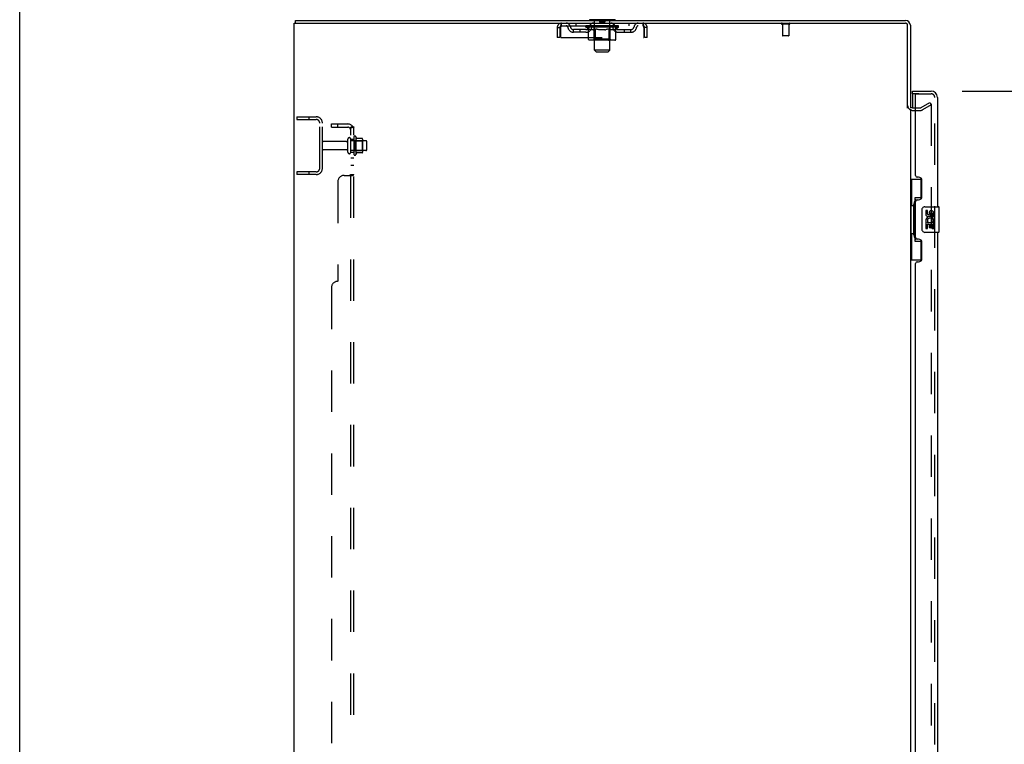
# Model space of a CAD drawing. Header units: inches. Extents: x 0 to 293, y 0 to 190.
# Tile 8 of 68: x 0 to 38, y 112 to 140. Entities that reach past the tile are written whole.
import ezdxf

# ---------------------------------------------------------------- set-up
doc = ezdxf.new("R2010")
doc.units = ezdxf.units.IN
doc.header["$LTSCALE"] = 16.12069
doc.header["$MEASUREMENT"] = 0
doc.linetypes.add('HIDDEN', pattern=[0.2, 0.1, -0.1])
doc.layers.get('0').update_dxf_attribs({"linetype": 'CONTINUOUS'})
for name, color, linetype in [('DEFAULT_2', 8, 'HIDDEN'), ('DIMENSIONS', 7, 'CONTINUOUS'), ('LEFTHAND_DOOR_ASSEMBLY', 7, 'CONTINUOUS'), ('RIGHTHAND_DOOR_ASSEMBLY', 7, 'CONTINUOUS'), ('SUBPANEL', 7, 'CONTINUOUS')]:
    doc.layers.add(name, color=color, linetype=linetype)
doc.styles.get("Standard").update_dxf_attribs({"font": 'arial.ttf'})
doc.dimstyles.new('DIMSTYLE_1', dxfattribs={"dimtxt": 1.293103, "dimasz": 1.724138, "dimexe": 0.09, "dimexo": 0.07, "dimgap": 0.0375, "dimtad": 0, "dimtih": 1, "dimtoh": 1, "dimzin": 4, "dimdsep": 46, "dimtxsty": 'Standard', "dimblk": '_FILLED', "dimblk1": '_FILLED', "dimblk2": '_FILLED', "dimcen": 0.09, "dimadec": 3, "dimazin": 1, "dimtfac": 1, "dimtdec": 3, "dimtofl": 0, "dimtmove": 0, "dimatfit": 3, "dimldrblk": '_FILLED', "dimfxl": 0, "dimtolj": 1, "dimtzin": 4, "dimarcsym": 0})

# ---------------------------------------------------------------- blocks, each defined once
blk = doc.blocks.new('_FILLED')
at = {"color": 0, "linetype": 'ByBlock'}
blk.add_solid([(0, 0), (-1, 0.2), (-1, -0.2)], dxfattribs=at)
blk = doc.blocks.new('*D9')
at = {"layer": 'DIMENSIONS', "color": 2, "linetype": 'Continuous'}
for p, q in [((36.706, 137.509), (43.635, 137.509)), ((42.083, 137.509), (42.083, 99.357)), ((42.083, 57.009), (42.083, 94.831)), ((36.706, 57.009), (43.635, 57.009))]:
    blk.add_line(p, q, dxfattribs=at)
at = {"layer": 'DIMENSIONS', "color": 2, "linetype": 'Continuous', "xscale": 1.724137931, "yscale": 1.724137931, "zscale": 1.724137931}
for p, rotation in [((42.083, 137.509), 90), ((42.083, 57.009), 270)]:
    blk.add_blockref('_FILLED', p, dxfattribs=dict(at, rotation=rotation))
at = {"layer": 'DIMENSIONS', "color": 2, "linetype": 'Continuous', "insert": (42.083, 98.711), "char_height": 1.2931, "width": 6.61454, "attachment_point": 2, "line_spacing_factor": 0.9}
blk.add_mtext('80.50\\PDOORS', dxfattribs=at)

msp = doc.modelspace()

# ---------------------------------------------------------------- linework, layer by layer
at = {"color": 7, "linetype": 'Continuous'}
for p, q in [((0, 0), (0, 189.655)), ((10.74, 140.155), (10.74, 140.259)), ((22.188, 140.289), (22.188, 140.259)), ((23.188, 140.289), (22.188, 140.289)), ((23.188, 140.289), (23.188, 140.259))]:
    msp.add_line(p, q, dxfattribs=at)
at = {"color": 3, "linetype": 'Continuous'}
for p, q in [((10.688, 54.363), (10.688, 140.155)), ((10.688, 140.155), (34.494, 140.155)), ((10.74, 140.259), (34.499, 140.259)), ((34.584, 136.842), (34.584, 140.065)), ((34.688, 140.07), (34.688, 136.842)), ((34.688, 136.811), (34.688, 57.707)), ((34.773, 136.863), (34.892, 136.863))]:
    msp.add_line(p, q, dxfattribs=at)
for centre, radius, start, end in [((34.494, 140.065), 0.09, 0, 90), ((34.499, 140.07), 0.189, 0, 90), ((34.773, 136.948), 0.085, 180, 270)]:
    msp.add_arc(centre, radius, start, end, dxfattribs=at)
at = {"color": 7, "linetype": 'Continuous'}
msp.add_arc((34.499, 140.07), 0.085, 4.4898, 85.5102, dxfattribs=at)
at = {"layer": 'DEFAULT_2', "color": 8, "linetype": 'HIDDEN'}
for p, q in [((20.938, 139.988), (20.938, 139.593)), ((20.938, 139.988), (21.042, 139.988)), ((21.042, 139.988), (21.042, 139.593)), ((21.072, 139.593), (21.072, 139.988)), ((21.105, 140.051), (21.105, 140.155)), ((21.105, 140.051), (24.271, 140.051)), ((21.656, 140.155), (21.656, 140.051)), ((22.054, 140.004), (22.054, 140.051)), ((22.154, 139.935), (22.054, 140.004)), ((23.321, 140.004), (22.054, 140.004)), ((22.064, 140.045), (22.064, 140.051)), ((22.073, 140.041), (22.073, 140.045)), ((22.073, 140.041), (23.303, 140.041)), ((22.082, 140.041), (22.082, 140.045)), ((22.083, 140.041), (22.083, 140.045)), ((22.093, 140.045), (22.093, 140.051)), ((22.109, 140.041), (22.109, 140.045)), ((22.111, 140.041), (22.111, 140.045)), ((22.139, 140.045), (22.139, 140.051)), ((22.154, 140.041), (22.154, 140.045)), ((22.156, 140.041), (22.156, 140.045)), ((22.361, 140.044), (22.159, 140.044)), ((22.203, 140.045), (22.203, 140.051)), ((22.204, 140.041), (22.204, 140.044)), ((22.205, 140.041), (22.205, 140.044)), ((22.208, 140.041), (22.208, 140.044)), ((22.215, 140.041), (22.215, 140.045)), ((22.215, 140.041), (22.215, 140.044)), ((22.218, 140.041), (22.218, 140.045)), ((22.222, 140.041), (22.222, 140.045)), ((22.226, 140.041), (22.226, 140.044)), ((22.24, 140.041), (22.24, 140.044)), ((22.25, 140.051), (22.25, 140.155)), ((22.258, 140.041), (22.258, 140.044)), ((22.259, 140.041), (22.259, 140.047)), ((22.279, 140.041), (22.279, 140.044)), ((22.281, 140.045), (22.281, 140.051)), ((22.29, 140.041), (22.29, 140.045)), ((22.294, 140.041), (22.294, 140.045)), ((22.304, 140.041), (22.304, 140.044)), ((22.315, 140.041), (22.315, 140.048)), ((22.331, 140.041), (22.331, 140.044)), ((22.334, 140.041), (22.334, 140.044)), ((22.361, 140.041), (22.361, 140.044)), ((22.428, 140.044), (22.366, 140.044)), ((22.368, 140.289), (22.368, 140.259)), ((22.371, 140.045), (22.371, 140.051)), ((22.375, 139.533), (22.375, 140.001)), ((22.378, 140.041), (22.378, 140.045)), ((22.383, 140.041), (22.383, 140.045)), ((22.388, 139.108), (22.388, 140.259)), ((22.389, 140.041), (22.389, 140.05)), ((22.393, 140.041), (22.393, 140.044)), ((22.404, 140.041), (22.404, 140.044)), ((22.428, 140.041), (22.428, 140.044)), ((22.503, 140.044), (22.444, 140.044)), ((22.464, 140.041), (22.464, 140.044)), ((22.471, 140.045), (22.471, 140.051)), ((22.475, 140.041), (22.475, 140.045)), ((22.477, 140.041), (22.477, 140.051)), ((22.48, 140.041), (22.48, 140.045)), ((22.487, 140.041), (22.487, 140.045)), ((22.503, 140.041), (22.503, 140.044)), ((22.583, 140.044), (22.529, 140.044)), ((22.542, 140.041), (22.542, 140.044)), ((22.573, 140.044), (22.688, 140.051)), ((22.578, 140.045), (22.578, 140.051)), ((22.578, 140.045), (22.578, 140.051)), ((22.578, 140.051), (22.578, 140.051)), ((22.578, 140.041), (22.578, 140.045)), ((22.582, 140.041), (22.582, 140.045)), ((22.583, 140.279), (22.583, 140.199)), ((22.583, 140.041), (22.583, 140.044)), ((22.584, 140.041), (22.584, 140.045)), ((22.783, 140.189), (22.593, 140.189)), ((22.667, 140.044), (22.619, 140.044)), ((22.624, 140.041), (22.624, 140.044)), ((22.667, 140.041), (22.667, 140.044)), ((22.685, 140.045), (22.685, 140.045)), ((22.685, 140.041), (22.685, 140.045)), ((22.685, 140.041), (22.685, 140.045)), ((22.688, 140.045), (22.688, 140.051)), ((22.688, 140.051), (22.802, 140.044)), ((22.69, 140.041), (22.69, 140.045)), ((22.69, 140.041), (22.69, 140.045)), ((22.69, 140.045), (22.69, 140.045)), ((22.709, 140.041), (22.709, 140.044)), ((22.709, 140.044), (22.757, 140.044)), ((22.751, 140.041), (22.751, 140.044)), ((22.792, 140.041), (22.792, 140.045)), ((22.792, 140.041), (22.792, 140.044)), ((22.792, 140.044), (22.847, 140.044)), ((22.793, 140.279), (22.793, 140.199)), ((22.793, 140.041), (22.793, 140.045)), ((22.797, 140.045), (22.797, 140.051)), ((22.797, 140.051), (22.798, 140.051)), ((22.797, 140.041), (22.797, 140.045)), ((22.798, 140.045), (22.798, 140.051)), ((22.834, 140.041), (22.834, 140.044)), ((22.873, 140.041), (22.873, 140.044)), ((22.873, 140.044), (22.932, 140.044)), ((22.888, 140.041), (22.888, 140.045)), ((22.896, 140.041), (22.896, 140.045)), ((22.898, 140.041), (22.898, 140.051)), ((22.901, 140.041), (22.901, 140.045)), ((22.904, 140.045), (22.904, 140.051)), ((22.912, 140.041), (22.912, 140.044)), ((22.948, 140.041), (22.948, 140.044)), ((22.948, 140.044), (23.01, 140.044)), ((22.972, 140.041), (22.972, 140.044)), ((22.983, 140.041), (22.983, 140.044)), ((22.987, 140.041), (22.987, 140.05)), ((22.988, 139.108), (22.988, 140.259)), ((22.993, 140.041), (22.993, 140.045)), ((22.998, 140.041), (22.998, 140.045)), ((23, 139.533), (23, 140.001)), ((23.004, 140.045), (23.004, 140.051)), ((23.008, 140.289), (23.008, 140.259)), ((23.015, 140.041), (23.015, 140.044)), ((23.015, 140.044), (23.321, 140.044)), ((23.042, 140.041), (23.042, 140.044)), ((23.045, 140.041), (23.045, 140.044)), ((23.06, 140.041), (23.06, 140.048)), ((23.072, 140.041), (23.072, 140.044)), ((23.081, 140.041), (23.081, 140.045)), ((23.085, 140.041), (23.085, 140.045)), ((23.095, 140.045), (23.095, 140.051)), ((23.096, 140.041), (23.096, 140.044)), ((23.117, 140.041), (23.117, 140.047)), ((23.117, 140.041), (23.117, 140.044)), ((23.125, 140.051), (23.125, 140.155)), ((23.135, 140.041), (23.135, 140.044)), ((23.149, 140.041), (23.149, 140.044)), ((23.154, 140.041), (23.154, 140.045)), ((23.157, 140.041), (23.157, 140.045)), ((23.161, 140.041), (23.161, 140.045)), ((23.161, 140.041), (23.161, 140.044)), ((23.168, 140.041), (23.168, 140.044)), ((23.171, 140.041), (23.171, 140.044)), ((23.171, 140.041), (23.171, 140.044)), ((23.173, 140.045), (23.173, 140.051)), ((23.2, 140.048), (23.32, 140.049)), ((23.2, 140.044), (23.2, 140.048)), ((23.219, 140.041), (23.219, 140.045)), ((23.222, 140.041), (23.222, 140.045)), ((23.224, 139.937), (23.321, 140.004)), ((23.236, 140.045), (23.236, 140.051)), ((23.265, 140.041), (23.265, 140.045)), ((23.267, 140.041), (23.267, 140.045)), ((23.283, 140.045), (23.283, 140.051)), ((23.293, 140.041), (23.293, 140.045)), ((23.294, 140.041), (23.294, 140.045)), ((23.303, 140.041), (23.303, 140.045)), ((23.311, 140.045), (23.311, 140.051)), ((23.32, 140.044), (23.32, 140.049)), ((23.321, 140.004), (23.321, 140.045)), ((23.719, 140.155), (23.719, 140.051)), ((24.271, 140.155), (24.271, 140.051)), ((24.299, 140.002), (24.304, 139.988)), ((24.304, 139.988), (24.304, 139.593)), ((24.334, 139.593), (24.334, 139.988)), ((24.438, 139.988), (24.334, 139.988)), ((24.438, 139.593), (24.438, 139.988)), ((29.976, 140.112), (29.692, 140.112)), ((29.71, 140.112), (29.71, 139.665)), ((29.958, 140.112), (29.958, 139.665)), ((21.042, 139.593), (20.938, 139.593)), ((21.072, 139.593), (24.304, 139.593)), ((21.573, 139.8), (21.573, 139.904)), ((22.056, 139.904), (21.573, 139.904)), ((22.056, 139.8), (21.573, 139.8)), ((21.823, 139.8), (21.823, 139.904)), ((22.154, 139.53), (22.154, 139.935)), ((22.154, 139.935), (22.168, 139.926)), ((22.182, 139.917), (22.168, 139.926)), ((22.195, 139.91), (22.181, 139.917)), ((22.209, 139.903), (22.195, 139.91)), ((22.222, 139.897), (22.208, 139.903)), ((22.235, 139.893), (22.222, 139.898)), ((22.339, 139.893), (22.235, 139.893)), ((22.339, 139.893), (22.353, 139.898)), ((22.366, 139.903), (22.353, 139.898)), ((22.38, 139.91), (22.366, 139.903)), ((22.393, 139.917), (22.38, 139.91)), ((22.407, 139.926), (22.393, 139.917)), ((22.421, 139.935), (22.407, 139.926)), ((22.421, 139.53), (22.421, 139.935)), ((22.421, 139.935), (22.45, 139.926)), ((22.479, 139.917), (22.45, 139.926)), ((22.506, 139.91), (22.478, 139.917)), ((22.534, 139.903), (22.506, 139.91)), ((22.561, 139.897), (22.534, 139.903)), ((22.589, 139.893), (22.561, 139.897)), ((22.787, 139.893), (22.589, 139.893)), ((22.787, 139.893), (22.815, 139.898)), ((22.843, 139.903), (22.814, 139.898)), ((22.871, 139.91), (22.842, 139.903)), ((22.899, 139.918), (22.87, 139.91)), ((22.928, 139.926), (22.899, 139.918)), ((22.957, 139.936), (22.927, 139.926)), ((22.957, 139.53), (22.957, 139.936)), ((22.957, 139.936), (22.971, 139.926)), ((22.986, 139.917), (22.971, 139.926)), ((23.001, 139.91), (22.986, 139.918)), ((23.015, 139.903), (23, 139.91)), ((23.029, 139.897), (23.015, 139.903)), ((23.043, 139.893), (23.029, 139.897)), ((23.137, 139.893), (23.043, 139.893)), ((23.137, 139.893), (23.151, 139.897)), ((23.166, 139.903), (23.151, 139.897)), ((23.18, 139.91), (23.166, 139.903)), ((23.195, 139.918), (23.18, 139.91)), ((23.209, 139.927), (23.194, 139.918)), ((23.224, 139.937), (23.209, 139.927)), ((23.224, 139.53), (23.224, 139.937)), ((23.319, 139.904), (23.802, 139.904)), ((23.319, 139.8), (23.802, 139.8)), ((23.552, 139.8), (23.552, 139.904)), ((23.802, 139.8), (23.802, 139.904)), ((24.438, 139.593), (24.334, 139.593)), ((29.948, 139.655), (29.72, 139.655)), ((23.181, 139.493), (22.197, 139.493)), ((22.375, 139.533), (22.335, 139.493)), ((23, 139.533), (22.375, 139.533)), ((22.433, 139.497), (22.43, 139.5)), ((22.438, 139.494), (22.435, 139.495)), ((22.44, 139.493), (22.438, 139.494)), ((22.443, 139.493), (22.44, 139.493)), ((23, 139.533), (23.04, 139.493)), ((22.457, 139.039), (22.388, 139.108)), ((22.988, 139.108), (22.388, 139.108)), ((22.457, 139.039), (22.919, 139.039)), ((22.919, 139.039), (22.988, 139.108)), ((35.109, 136.868), (35.448, 137.064)), ((35.5, 136.974), (35.161, 136.778)), ((35.448, 137.064), (35.5, 136.974)), ((35.5, 136.994), (35.5, 57.525)), ((34.773, 136.759), (35.092, 136.759)), ((34.892, 136.863), (35.092, 136.863)), ((10.792, 136.509), (10.792, 136.405)), ((10.792, 136.509), (11.545, 136.509)), ((10.792, 136.405), (11.545, 136.405)), ((11.262, 136.509), (11.262, 136.405)), ((11.688, 134.506), (11.688, 136.263)), ((11.792, 134.506), (11.792, 136.263)), ((12.719, 135.549), (11.822, 135.549)), ((12.782, 135.127), (12.782, 135.642)), ((12.892, 135.127), (12.892, 135.642)), ((13.487, 135.572), (12.892, 135.572)), ((13.017, 135.718), (13.017, 135.05)), ((13.037, 135.568), (13.017, 135.588)), ((13.037, 135.568), (13.037, 135.201)), ((13.037, 135.568), (13.333, 135.568)), ((13.087, 135.74), (13.087, 135.028)), ((13.342, 135.662), (13.115, 135.662)), ((13.333, 135.568), (13.353, 135.588)), ((13.333, 135.568), (13.333, 135.201)), ((13.353, 135.64), (13.353, 135.129)), ((13.517, 135.227), (13.517, 135.542)), ((12.719, 135.219), (11.822, 135.219)), ((13.487, 135.197), (12.892, 135.197)), ((13.037, 135.201), (13.017, 135.181)), ((13.037, 135.201), (13.333, 135.201)), ((13.342, 135.107), (13.115, 135.107)), ((13.333, 135.201), (13.353, 135.181)), ((10.792, 134.363), (10.792, 134.259)), ((11.545, 134.363), (10.792, 134.363)), ((11.545, 134.259), (10.792, 134.259)), ((11.262, 134.363), (11.262, 134.259))]:
    msp.add_line(p, q, dxfattribs=at)
for points in [[(21.072, 139.988), (21.074, 140.007), (21.076, 140.025), (21.079, 140.043), (21.081, 140.061), (21.084, 140.077), (21.086, 140.092), (21.088, 140.106), (21.091, 140.119), (21.093, 140.13), (21.095, 140.139), (21.098, 140.146), (21.1, 140.151), (21.102, 140.154), (21.105, 140.155)], [(21.072, 139.988), (21.076, 140.002), (21.079, 140.009), (21.081, 140.016), (21.084, 140.022), (21.086, 140.027), (21.088, 140.033), (21.091, 140.037), (21.093, 140.042), (21.095, 140.045), (21.098, 140.048), (21.1, 140.05), (21.102, 140.051), (21.105, 140.051)], [(24.271, 140.155), (24.273, 140.154), (24.275, 140.151), (24.278, 140.146), (24.28, 140.139), (24.283, 140.13), (24.285, 140.119), (24.287, 140.106), (24.29, 140.092), (24.292, 140.077), (24.294, 140.061), (24.297, 140.043), (24.299, 140.025), (24.301, 140.007), (24.304, 139.988)], [(24.271, 140.051), (24.273, 140.051), (24.275, 140.05), (24.278, 140.048), (24.28, 140.045), (24.283, 140.042), (24.285, 140.037), (24.287, 140.033), (24.29, 140.027), (24.292, 140.022), (24.294, 140.016), (24.297, 140.009), (24.299, 140.002)], [(22.197, 139.493), (22.191, 139.493), (22.186, 139.494), (22.181, 139.495), (22.176, 139.497), (22.172, 139.5), (22.168, 139.503), (22.164, 139.506), (22.16, 139.51), (22.158, 139.515), (22.155, 139.519), (22.154, 139.525), (22.154, 139.53)], [(22.422, 139.519), (22.422, 139.525), (22.421, 139.53)], [(22.423, 139.515), (22.422, 139.519), (22.422, 139.525), (22.421, 139.53)], [(22.435, 139.495), (22.433, 139.497), (22.43, 139.5), (22.428, 139.503), (22.426, 139.506), (22.425, 139.51), (22.423, 139.515)], [(22.428, 139.503), (22.426, 139.506), (22.425, 139.51)], [(22.935, 139.493), (22.938, 139.493), (22.94, 139.494), (22.943, 139.495), (22.945, 139.497), (22.948, 139.5), (22.95, 139.503), (22.952, 139.506), (22.953, 139.51), (22.955, 139.515), (22.956, 139.519), (22.956, 139.525), (22.957, 139.53)], [(23.181, 139.493), (23.186, 139.493), (23.192, 139.494), (23.197, 139.495), (23.201, 139.497), (23.206, 139.5), (23.21, 139.503), (23.214, 139.506), (23.218, 139.51), (23.22, 139.515), (23.222, 139.519), (23.224, 139.525), (23.224, 139.53)], [(35.483, 137.014), (35.483, 137.014), (35.481, 137.013), (35.479, 137.013), (35.477, 137.012), (35.475, 137.012)], [(35.487, 137.013), (35.485, 137.014), (35.483, 137.014)], [(35.487, 137.013), (35.488, 137.013), (35.49, 137.012), (35.492, 137.011), (35.494, 137.009), (35.495, 137.008), (35.496, 137.006), (35.498, 137.004), (35.499, 137.002), (35.499, 137), (35.5, 136.998), (35.5, 136.996), (35.5, 136.994)]]:
    msp.add_lwpolyline(points, dxfattribs=at)
for centre, radius, start, end in [((21.105, 139.988), 0.167, 90, 180), ((21.105, 139.988), 0.063, 90, 180), ((21.284, 139.988), 0.167, 8.0716, 90), ((21.284, 139.989), 0.0625, 7.9863, 90), ((21.573, 140.029), 0.229, 187.9863, 270), ((21.573, 140.029), 0.125, 188.0716, 270), ((22.056, 140.029), 0.125, 270, 351.9284), ((22.056, 140.029), 0.229, 270, 352.0137), ((22.345, 139.988), 0.167, 90, 171.9284), ((22.194, 140.358), 0.069, 265, 270), ((22.345, 139.989), 0.0625, 90, 172.0137), ((22.335, 140.001), 0.0398, 0, 90), ((22.358, 140.259), 0.03, 0, 90), ((22.573, 140.279), 0.01, 0, 90), ((22.593, 140.199), 0.01, 180, 270), ((22.783, 140.199), 0.01, 270, 360), ((22.803, 140.279), 0.01, 90, 180), ((23.018, 140.259), 0.03, 90, 180), ((23.04, 140.001), 0.0398, 90, 180), ((23.03, 139.988), 0.167, 8.0716, 90), ((23.031, 139.989), 0.0625, 7.9863, 90), ((23.319, 140.029), 0.229, 187.9863, 270), ((23.181, 140.358), 0.069, 270, 275), ((23.319, 140.029), 0.125, 188.0716, 270), ((23.802, 140.029), 0.125, 270, 351.9284), ((23.802, 140.029), 0.229, 270, 352.0137), ((24.091, 139.988), 0.167, 90, 171.9284), ((24.091, 139.989), 0.0625, 90, 172.0137), ((24.271, 139.988), 0.167, 0, 90), ((24.271, 139.988), 0.063, 0, 90), ((29.692, 140.134), 0.0215, 90, 270), ((29.976, 140.134), 0.0215, 270, 90), ((29.72, 139.665), 0.01, 180, 270), ((29.948, 139.665), 0.01, 270, 360), ((34.773, 136.948), 0.189, 180, 270), ((35.092, 136.896), 0.033, 270, 300), ((35.092, 136.896), 0.137, 270, 300), ((11.545, 136.263), 0.246, 0, 90), ((11.545, 136.263), 0.142, 0, 90), ((13.055, 135.718), 0.0384, 34.4497, 180), ((11.822, 135.519), 0.03, 90, 180), ((12.719, 135.612), 0.0625, 270, 360), ((12.837, 135.642), 0.055, 360, 180), ((12.487, 135.384), 0.698, 23.9679, 30.6631), ((13.133, 135.672), 0.01, 203.9679, 270), ((13.342, 135.652), 0.01, 5.1938, 90), ((13.212, 135.64), 0.141, 0, 5.2081), ((13.487, 135.542), 0.03, 360, 90), ((11.822, 135.249), 0.03, 180, 270), ((12.719, 135.157), 0.0625, 0, 90), ((12.837, 135.127), 0.055, 180, 0), ((13.055, 135.05), 0.0384, 180, 325.5503), ((12.487, 135.384), 0.698, 329.3369, 336.0321), ((13.133, 135.097), 0.01, 90, 156.0321), ((13.342, 135.117), 0.01, 270, 354.8062), ((13.212, 135.129), 0.141, 354.7919, 360), ((13.487, 135.227), 0.03, 270, 0), ((11.545, 134.506), 0.246, 270, 360), ((11.545, 134.506), 0.142, 270, 360)]:
    msp.add_arc(centre, radius, start, end, dxfattribs=at)
for centre, major_axis, ratio, start_param, end_param in [((22.688, 140.051), (0.633, 0.007), 0.05963, 2.96643, 3.140963), ((22.035, 140.039), (0.198, 0), 0.060556, 0.430652, 1.470503), ((22.688, 140.051), (0.633, 0), 0.060556, -3.141593, -2.96706), ((22.035, 140.033), (0.198, 0.002), 0.05963, 1.376596, 1.469874), ((22.688, 140.051), (0.633, 0.013), 0.05688, 2.791345, 2.965878), ((22.079, 140.039), (0.198, -0.002), 0.05963, 0.605815, 1.645666), ((22.01, 140.039), (0.198, 0.002), 0.05963, 0.25549, 1.295341), ((22.688, 140.051), (0.633, -0.007), 0.05963, -2.96643, -2.791898), ((22.079, 140.033), (0.198, 0), 0.060556, 1.551758, 1.645036), ((22.01, 140.033), (0.198, 0.004), 0.05688, 1.20151, 1.294789), ((22.08, 140.035), (0.164, 0.002), 0.05963, 1.065228, 1.614276), ((22.06, 140.035), (0.164, 0.003), 0.05688, 0.890143, 1.43919), ((22.118, 140.035), (0.164, 0), 0.060556, 1.240391, 1.789438), ((22.688, 140.051), (0.633, 0.019), 0.052395, 2.616403, 2.790936), ((22.141, 140.039), (0.198, -0.004), 0.05688, 0.7809, 1.820751), ((22.007, 140.039), (0.198, 0.004), 0.05688, 0.080405, 1.120256), ((22.688, 140.051), (0.633, -0.013), 0.05688, -2.791345, -2.616812), ((22.141, 140.033), (0.198, -0.002), 0.05963, 1.72692, 1.820198), ((22.007, 140.033), (0.198, 0.006), 0.052395, 1.026568, 1.119847), ((22.06, 140.035), (0.164, 0.005), 0.052395, 0.715201, 1.264248), ((22.174, 140.035), (0.164, -0.002), 0.05963, 1.415553, 1.9646), ((22.688, 140.051), (0.633, 0.025), 0.046319, 2.441654, 2.616187), ((22.221, 140.039), (0.198, -0.006), 0.052395, 0.955842, 1.995693), ((22.024, 140.039), (0.198, 0.006), 0.052395, -0.094537, 0.945314), ((22.688, 140.051), (0.633, -0.019), 0.052395, -2.616403, -2.44187), ((22.221, 140.033), (0.198, -0.004), 0.05688, 1.902006, 1.995284), ((22.024, 140.033), (0.198, 0.008), 0.046319, 0.851819, 0.945098), ((22.078, 140.035), (0.164, 0.006), 0.046319, 0.540452, 1.089499), ((22.245, 140.035), (0.164, -0.003), 0.05688, 1.590638, 2.139686), ((22.688, 140.051), (0.633, 0.029), 0.038841, 2.267123, 2.441656), ((22.314, 140.039), (0.198, -0.008), 0.046319, 1.130591, 2.170442), ((22.061, 140.039), (0.198, 0.008), 0.046319, -0.269286, 0.770565), ((22.688, 140.051), (0.633, -0.025), 0.046319, -2.441654, -2.267121), ((22.314, 140.033), (0.198, -0.006), 0.052395, 2.076947, 2.170226), ((22.061, 140.033), (0.198, 0.009), 0.038841, 0.677289, 0.770567), ((22.115, 140.035), (0.164, 0.008), 0.038841, 0.365921, 0.914969), ((22.329, 140.035), (0.164, -0.005), 0.052395, 1.76558, 2.314627), ((22.688, 140.051), (0.633, 0.033), 0.030195, 2.09281, 2.267343), ((22.419, 140.039), (0.198, -0.009), 0.038841, 1.305122, 2.344973), ((22.117, 140.039), (0.198, 0.009), 0.038841, -0.443817, 0.596034), ((22.688, 140.051), (0.633, -0.029), 0.038841, -2.267123, -2.092591), ((22.419, 140.033), (0.198, -0.008), 0.046319, 2.251696, 2.344975), ((22.117, 140.033), (0.198, 0.01), 0.030195, 0.502975, 0.596254), ((22.169, 140.035), (0.164, 0.009), 0.030195, 0.191608, 0.740655), ((22.425, 140.035), (0.164, -0.006), 0.046319, 1.940329, 2.489376), ((22.19, 140.039), (0.198, 0.01), 0.030195, -0.61813, 0.421721), ((22.532, 140.039), (0.198, -0.01), 0.030195, 1.479435, 2.519286), ((22.688, 140.051), (0.633, 0.036), 0.020645, 1.918687, 2.09322), ((22.688, 140.051), (0.633, -0.033), 0.030195, -2.09281, -1.918277), ((22.532, 140.033), (0.198, -0.009), 0.038841, 2.426227, 2.519505), ((22.19, 140.033), (0.198, 0.011), 0.020645, 0.328852, 0.422131), ((22.239, 140.035), (0.164, 0.009), 0.020645, 0.017485, 0.566532), ((22.528, 140.035), (0.164, -0.008), 0.038841, 2.11486, 2.663907), ((22.279, 140.039), (0.198, 0.011), 0.020645, -0.792253, 0.247598), ((22.65, 140.039), (0.198, -0.011), 0.020645, 1.653558, 2.693409), ((22.688, 140.051), (0.633, 0.038), 0.010478, 1.744704, 1.919237), ((22.688, 140.051), (0.633, -0.036), 0.020645, -1.918687, -1.744154), ((22.65, 140.033), (0.198, -0.01), 0.030195, 2.60054, 2.693819), ((22.279, 140.033), (0.198, 0.012), 0.010478, 0.154869, 0.248148), ((22.323, 140.035), (0.164, 0.01), 0.010478, 6.126688, 6.675735), ((22.637, 140.035), (0.164, -0.009), 0.030195, 2.289173, 2.83822), ((22.38, 140.039), (0.198, 0.012), 0.010478, -0.966236, -0.000846), ((22.768, 140.039), (0.198, -0.012), 0.010478, 1.827541, 2.867392), ((22.688, 140.051), (0.633, -0.038), 0.010478, -1.744704, -1.570171), ((22.768, 140.033), (0.198, -0.011), 0.020645, 2.774664, 2.867942), ((22.746, 140.035), (0.164, -0.009), 0.020645, 2.463296, 3.012344), ((22.607, 140.039), (0.198, 0.012), 0.010478, 0.274201, 1.314052), ((22.521, 140.035), (0.164, 0.01), 0.010478, -0.000483, 0.504314), ((22.491, 140.033), (0.198, 0.012), 0.010478, 0.099668, 0.192946), ((22.688, 140.051), (0.633, 0.038), 0.010478, -1.571421, -1.396888), ((22.885, 140.033), (0.198, -0.012), 0.010478, 2.948646, 3.041925), ((22.855, 140.035), (0.164, -0.01), 0.010478, 2.637279, 3.142076), ((22.726, 140.039), (0.198, 0.011), 0.020645, 0.448184, 1.488034), ((22.629, 140.035), (0.164, 0.009), 0.020645, 0.129249, 0.678296), ((22.607, 140.033), (0.198, 0.011), 0.020645, 0.273651, 0.366929), ((22.995, 140.039), (0.198, -0.012), 0.010478, -3.140747, -2.175357), ((22.688, 140.051), (0.633, 0.036), 0.020645, -1.397439, -1.222906), ((22.688, 140.051), (0.633, -0.038), 0.010478, 1.222355, 1.396888), ((22.844, 140.039), (0.198, 0.01), 0.030195, 0.622307, 1.662158), ((22.739, 140.035), (0.164, 0.009), 0.030195, 0.303372, 0.852419), ((23.052, 140.035), (0.164, -0.01), 0.010478, 2.749043, 3.29809), ((23.096, 140.039), (0.198, -0.011), 0.020645, 2.893995, 3.933846), ((22.726, 140.033), (0.198, 0.01), 0.030195, 0.447774, 0.541052), ((23.096, 140.033), (0.198, -0.012), 0.010478, 2.893445, 2.986723), ((22.688, 140.051), (0.633, 0.033), 0.030195, -1.223315, -1.048783), ((22.688, 140.051), (0.633, -0.036), 0.020645, 1.048373, 1.222906), ((22.957, 140.039), (0.198, 0.009), 0.038841, 0.79662, 1.836471), ((22.847, 140.035), (0.164, 0.008), 0.038841, 0.477686, 1.026733), ((23.136, 140.035), (0.164, -0.009), 0.020645, 2.57506, 3.124108), ((23.185, 140.039), (0.198, -0.01), 0.030195, 2.719872, 3.759723), ((23.061, 140.039), (0.198, 0.008), 0.046319, 0.971151, 2.011002), ((22.844, 140.033), (0.198, 0.009), 0.038841, 0.622087, 0.715366), ((23.185, 140.033), (0.198, -0.011), 0.020645, 2.719462, 2.812741), ((22.688, 140.051), (0.633, 0.029), 0.038841, -1.049002, -0.874469), ((22.688, 140.051), (0.633, -0.033), 0.030195, 0.87425, 1.048783), ((22.951, 140.035), (0.164, 0.006), 0.046319, 0.652216, 1.201263), ((23.155, 140.039), (0.198, 0.006), 0.052395, 1.1459, 2.185751), ((23.206, 140.035), (0.164, -0.009), 0.030195, 2.400937, 2.949985), ((23.259, 140.039), (0.198, -0.009), 0.038841, 2.545558, 3.585409), ((23.046, 140.035), (0.164, 0.005), 0.052395, 0.826965, 1.376012), ((22.957, 140.033), (0.198, 0.008), 0.046319, 0.796618, 0.889896), ((23.259, 140.033), (0.198, -0.01), 0.030195, 2.545339, 2.638617), ((23.234, 140.039), (0.198, 0.004), 0.05688, 1.320842, 2.360692), ((22.688, 140.051), (0.633, 0.025), 0.046319, -0.874471, -0.699939), ((22.688, 140.051), (0.633, -0.029), 0.038841, 0.699936, 0.874469), ((23.315, 140.039), (0.198, -0.008), 0.046319, 2.371028, 3.410879), ((23.261, 140.035), (0.164, -0.008), 0.038841, 2.226624, 2.775671), ((23.297, 140.039), (0.198, 0.002), 0.05963, 1.495927, 2.535778), ((23.131, 140.035), (0.164, 0.003), 0.05688, 1.001907, 1.550954), ((23.352, 140.039), (0.198, -0.006), 0.052395, 2.196279, 3.23613), ((23.297, 140.035), (0.164, -0.006), 0.046319, 2.052093, 2.601141), ((23.061, 140.033), (0.198, 0.006), 0.052395, 0.971367, 1.064645), ((23.341, 140.039), (0.198, 0), 0.060556, 2.364024, 2.71094), ((23.315, 140.033), (0.198, -0.009), 0.038841, 2.371026, 2.464304), ((23.369, 140.039), (0.198, -0.004), 0.05688, 2.021337, 3.061188), ((22.688, 140.051), (0.633, 0.019), 0.052395, -0.699723, -0.52519), ((23.365, 140.039), (0.198, -0.002), 0.05963, 1.846251, 2.886102), ((22.688, 140.051), (0.633, -0.025), 0.046319, 0.525406, 0.699939), ((23.202, 140.035), (0.164, 0.002), 0.05963, 1.176993, 1.72604), ((23.316, 140.035), (0.164, -0.005), 0.052395, 1.877344, 2.426392), ((23.257, 140.035), (0.164, 0), 0.060556, 1.352155, 1.901202), ((23.315, 140.035), (0.164, -0.003), 0.05688, 1.702402, 2.25145), ((23.295, 140.035), (0.164, -0.002), 0.05963, 1.527317, 2.076364), ((23.155, 140.033), (0.198, 0.004), 0.05688, 1.146309, 1.239587), ((23.352, 140.033), (0.198, -0.008), 0.046319, 2.196495, 2.289773), ((22.688, 140.051), (0.633, 0.013), 0.05688, -0.524781, -0.350248), ((22.688, 140.051), (0.633, -0.019), 0.052395, 0.350657, 0.52519), ((23.341, 140.033), (0.198, -0.002), 0.05963, 1.764997, 1.971333), ((23.234, 140.033), (0.198, 0.002), 0.05963, 1.321394, 1.414673), ((23.369, 140.033), (0.198, -0.006), 0.052395, 2.021746, 2.115024), ((22.688, 140.051), (0.633, 0.007), 0.05963, -0.349695, -0.175162), ((22.688, 140.051), (0.633, -0.013), 0.05688, 0.175715, 0.350248), ((23.297, 140.033), (0.198, 0), 0.060556, 1.496556, 1.589835), ((23.365, 140.033), (0.198, -0.004), 0.05688, 1.846804, 1.940083), ((22.688, 140.051), (0.633, -0.007), 0.05963, 6.27665, 6.458348), ((22.688, 140.051), (0.633, 0), 0.060556, -0.174533, -0.058352)]:
    msp.add_ellipse(centre, major_axis=major_axis, ratio=ratio, start_param=start_param, end_param=end_param, dxfattribs=at)
at = {"layer": 'LEFTHAND_DOOR_ASSEMBLY', "color": 7, "linetype": 'Continuous'}
for p, q in [((34.767, 137.405), (34.767, 137.509)), ((34.906, 137.405), (34.767, 137.405)), ((34.767, 137.385), (34.767, 136.863)), ((35.017, 137.405), (34.921, 137.405)), ((34.688, 134.084), (35.128, 134.084)), ((34.727, 134.084), (34.727, 133.059)), ((35.092, 134.084), (35.092, 133.304)), ((34.828, 133.089), (34.828, 133.11)), ((34.865, 133.349), (34.865, 131.669)), ((35.092, 133.349), (34.865, 133.349)), ((34.705, 133.059), (34.705, 131.959)), ((34.705, 133.059), (34.828, 133.059)), ((34.828, 131.959), (34.828, 133.059)), ((35.151, 132.109), (35.151, 132.909)), ((35.251, 133.009), (35.791, 133.009)), ((35.288, 132.855), (35.288, 132.719)), ((35.351, 132.855), (35.288, 132.855)), ((35.351, 132.719), (35.351, 132.855)), ((35.416, 132.781), (35.416, 132.712)), ((35.477, 132.719), (35.477, 132.761)), ((35.54, 132.761), (35.54, 132.624)), ((35.603, 132.624), (35.603, 132.761)), ((35.806, 132.024), (35.806, 132.994)), ((35.288, 132.394), (35.288, 132.163)), ((35.307, 132.394), (35.288, 132.394)), ((35.341, 132.394), (35.368, 132.413)), ((35.341, 132.394), (35.603, 132.394)), ((35.351, 132.163), (35.351, 132.331)), ((35.351, 132.331), (35.416, 132.331)), ((35.416, 132.331), (35.416, 132.195)), ((35.477, 132.195), (35.477, 132.331)), ((35.477, 132.331), (35.54, 132.331)), ((35.532, 132.43), (35.59, 132.405)), ((35.54, 132.624), (35.603, 132.624)), ((35.54, 132.331), (35.54, 132.163)), ((35.603, 132.163), (35.603, 132.394)), ((34.705, 131.959), (34.828, 131.959)), ((34.727, 131.959), (34.727, 130.934)), ((34.828, 131.908), (34.828, 131.929)), ((35.791, 132.009), (35.251, 132.009)), ((35.288, 132.163), (35.351, 132.163)), ((35.416, 132.195), (35.477, 132.195)), ((35.54, 132.163), (35.603, 132.163)), ((34.865, 131.669), (35.092, 131.669)), ((35.092, 131.714), (35.092, 130.934)), ((34.688, 130.934), (35.128, 130.934))]:
    msp.add_line(p, q, dxfattribs=at)
at = {"layer": 'LEFTHAND_DOOR_ASSEMBLY', "color": 3, "linetype": 'Continuous'}
for p, q in [((34.767, 137.509), (35.499, 137.509)), ((34.892, 134.217), (34.892, 137.385)), ((35.746, 137.263), (35.746, 133.009)), ((35.012, 134.157), (34.952, 134.157)), ((35.142, 133.407), (35.142, 134.027)), ((34.892, 131.802), (34.892, 133.217)), ((34.952, 133.277), (35.012, 133.277)), ((35.746, 132.009), (35.746, 109.509)), ((35.012, 131.742), (34.952, 131.742)), ((35.142, 130.992), (35.142, 131.612)), ((34.892, 110.717), (34.892, 130.802)), ((34.952, 130.862), (35.012, 130.862))]:
    msp.add_line(p, q, dxfattribs=at)
at = {"layer": 'LEFTHAND_DOOR_ASSEMBLY', "color": 8, "linetype": 'HIDDEN'}
for p, q in [((34.912, 137.405), (34.921, 137.405)), ((35.017, 137.405), (35.499, 137.405)), ((35.642, 57.256), (35.642, 137.263))]:
    msp.add_line(p, q, dxfattribs=at)
at = {"layer": 'LEFTHAND_DOOR_ASSEMBLY', "color": 7, "linetype": 'Continuous'}
for points in [[(34.865, 133.325), (34.865, 133.322), (34.865, 133.318), (34.866, 133.314), (34.868, 133.31), (34.869, 133.305), (34.871, 133.3), (34.874, 133.295), (34.877, 133.289), (34.88, 133.282), (34.884, 133.275), (34.888, 133.268), (34.893, 133.26), (34.898, 133.252), (34.901, 133.248)], [(35.151, 132.909), (35.151, 132.915), (35.152, 132.922), (35.153, 132.928), (35.154, 132.934), (35.155, 132.94), (35.157, 132.945)], [(35.157, 132.073), (35.155, 132.079), (35.154, 132.085), (35.153, 132.091), (35.152, 132.097), (35.151, 132.103), (35.151, 132.109)], [(34.901, 131.77), (34.898, 131.767), (34.893, 131.758), (34.888, 131.75), (34.884, 131.743), (34.88, 131.736), (34.877, 131.73), (34.874, 131.724), (34.871, 131.718), (34.869, 131.713), (34.868, 131.708), (34.866, 131.704), (34.865, 131.7), (34.865, 131.696), (34.865, 131.693)]]:
    msp.add_lwpolyline(points, dxfattribs=at)
for centre, radius, start, end in [((34.787, 137.385), 0.02, 102.8571, 180), ((35.582, 137.119), 0.26, 90, 92.5937), ((35.251, 132.909), 0.1, 90, 158.7946), ((35.383, 132.719), 0.0943, 180, 360), ((35.383, 132.719), 0.0314, 180, 261.2295), ((35.382, 132.724), 0.0362, 263.4285, 341.7628), ((35.508, 132.761), 0.0943, 68.6999, 167.4338), ((35.508, 132.761), 0.0314, 0, 180.0485), ((35.508, 132.761), 0.0943, 0, 68.6704), ((35.791, 132.994), 0.015, 0, 90), ((35.442, 132.467), 0.154, 161.4199, 206.1963), ((35.446, 132.467), 0.157, 336.5966, 161.8791), ((35.446, 132.467), 0.157, 205.737, 207.8532), ((35.446, 132.467), 0.0943, 336.5966, 215.1122), ((35.251, 132.109), 0.1, 201.205, 270), ((35.791, 132.024), 0.015, 270, 360)]:
    msp.add_arc(centre, radius, start, end, dxfattribs=at)
at = {"layer": 'LEFTHAND_DOOR_ASSEMBLY', "color": 3, "linetype": 'Continuous'}
for centre, radius, start, end in [((34.912, 137.385), 0.02, 90, 180), ((35.499, 137.263), 0.246, 0, 90), ((34.952, 134.217), 0.06, 180, 270), ((35.012, 134.027), 0.13, 0, 90), ((34.952, 133.217), 0.06, 90, 180), ((35.012, 133.407), 0.13, 270, 360), ((34.952, 131.802), 0.06, 180, 270), ((35.012, 131.612), 0.13, 0, 90), ((34.952, 130.802), 0.06, 90, 180), ((35.012, 130.992), 0.13, 270, 360)]:
    msp.add_arc(centre, radius, start, end, dxfattribs=at)
at = {"layer": 'LEFTHAND_DOOR_ASSEMBLY', "color": 8, "linetype": 'HIDDEN'}
msp.add_arc((35.499, 137.263), 0.142, 0, 90, dxfattribs=at)
at = {"layer": 'LEFTHAND_DOOR_ASSEMBLY', "color": 7, "linetype": 'Continuous'}
for centre, start_param, end_param in [((34.932, 133.1), 0.699287, 1.51401), ((34.932, 133.1), -4.655602, -3.84088), ((34.932, 131.919), 0.699287, 1.51401), ((34.932, 131.919), -4.655602, -3.84088)]:
    msp.add_ellipse(centre, major_axis=(0, 0.18), ratio=0.579493, start_param=start_param, end_param=end_param, dxfattribs=at)
at = {"layer": 'RIGHTHAND_DOOR_ASSEMBLY', "color": 8, "linetype": 'HIDDEN'}
for p, q in [((34.912, 137.405), (35.499, 137.405)), ((35.642, 57.256), (35.642, 137.263))]:
    msp.add_line(p, q, dxfattribs=at)
msp.add_arc((35.499, 137.263), 0.142, 0, 90, dxfattribs=at)
at = {"layer": 'SUBPANEL', "color": 8, "linetype": 'HIDDEN'}
for p, q in [((12.142, 136.103), (12.142, 136.228)), ((12.142, 136.228), (12.78, 136.228)), ((12.392, 136.103), (12.392, 136.228)), ((12.963, 136.141), (12.866, 136.062)), ((12.142, 136.103), (12.78, 136.103)), ((12.888, 136.08), (12.888, 136.08)), ((12.892, 58.415), (12.892, 136.103)), ((12.892, 136.103), (13.017, 136.103)), ((13.017, 58.415), (13.017, 136.103)), ((12.892, 135.634), (13.017, 135.634)), ((12.892, 135.134), (13.017, 135.134)), ((12.892, 134.906), (13.017, 134.906)), ((12.892, 134.625), (13.017, 134.625)), ((12.642, 134.228), (12.963, 134.228)), ((12.892, 134.263), (13.017, 134.263)), ((12.982, 134.238), (12.99, 134.242)), ((13.017, 134.262), (13.017, 134.263)), ((12.392, 133.978), (12.392, 130.103)), ((12.142, 129.853), (12.142, 64.665))]:
    msp.add_line(p, q, dxfattribs=at)
for points in [[(12.963, 136.141), (12.965, 136.139), (12.968, 136.137), (12.971, 136.134), (12.974, 136.132), (12.978, 136.13), (12.982, 136.128), (12.986, 136.127), (12.994, 136.123)], [(12.866, 136.062), (12.866, 136.063), (12.866, 136.064), (12.866, 136.065), (12.866, 136.066), (12.867, 136.067), (12.868, 136.068), (12.869, 136.07), (12.87, 136.072), (12.872, 136.073), (12.874, 136.075)], [(12.874, 136.075), (12.877, 136.08), (12.88, 136.082), (12.882, 136.084), (12.884, 136.087), (12.886, 136.089), (12.888, 136.092), (12.889, 136.094), (12.89, 136.097), (12.891, 136.099), (12.892, 136.101), (12.892, 136.103)], [(12.888, 136.08), (12.888, 136.08), (12.888, 136.08), (12.888, 136.08), (12.889, 136.081), (12.889, 136.081), (12.89, 136.081), (12.89, 136.082), (12.891, 136.082), (12.891, 136.082), (12.892, 136.083), (12.893, 136.083), (12.893, 136.083), (12.894, 136.084), (12.895, 136.084), (12.895, 136.084), (12.896, 136.085), (12.897, 136.085), (12.898, 136.086), (12.898, 136.086), (12.899, 136.086), (12.9, 136.087), (12.901, 136.087), (12.902, 136.087), (12.902, 136.088), (12.903, 136.088), (12.904, 136.089), (12.905, 136.089), (12.906, 136.089), (12.907, 136.09), (12.908, 136.09), (12.909, 136.091), (12.909, 136.091), (12.91, 136.091), (12.911, 136.092), (12.912, 136.092), (12.913, 136.093), (12.914, 136.093), (12.915, 136.093), (12.916, 136.094), (12.917, 136.094), (12.918, 136.094), (12.919, 136.095), (12.921, 136.095), (12.922, 136.096), (12.923, 136.096), (12.924, 136.096), (12.925, 136.097), (12.926, 136.097), (12.927, 136.097), (12.928, 136.098), (12.929, 136.098), (12.93, 136.098), (12.931, 136.099), (12.932, 136.099), (12.933, 136.099), (12.934, 136.099), (12.935, 136.1), (12.936, 136.1), (12.937, 136.1), (12.938, 136.1), (12.939, 136.101), (12.939, 136.101), (12.94, 136.101), (12.941, 136.101), (12.942, 136.101), (12.943, 136.102), (12.944, 136.102), (12.945, 136.102), (12.946, 136.102), (12.946, 136.102), (12.947, 136.102), (12.948, 136.103), (12.949, 136.103), (12.949, 136.103), (12.95, 136.103), (12.951, 136.103), (12.951, 136.103), (12.951, 136.103)], [(12.891, 136.083), (12.891, 136.082), (12.89, 136.082), (12.89, 136.082), (12.89, 136.081), (12.889, 136.081), (12.889, 136.081), (12.888, 136.08), (12.888, 136.08), (12.888, 136.08), (12.888, 136.08)], [(12.951, 136.103), (12.951, 136.103), (12.951, 136.103), (12.951, 136.103), (12.951, 136.103), (12.951, 136.103), (12.951, 136.103), (12.95, 136.103), (12.95, 136.103), (12.949, 136.103), (12.949, 136.103)], [(12.994, 136.123), (12.998, 136.122), (13.001, 136.12), (13.004, 136.118), (13.007, 136.116), (13.01, 136.115), (13.012, 136.113), (13.014, 136.11), (13.015, 136.108), (13.016, 136.106), (13.017, 136.105), (13.017, 136.103)], [(12.866, 134.228), (12.866, 134.23), (12.866, 134.232), (12.866, 134.234), (12.866, 134.235), (12.867, 134.237), (12.868, 134.239), (12.869, 134.24), (12.87, 134.242), (12.872, 134.244), (12.874, 134.245), (12.875, 134.246), (12.877, 134.248)], [(12.866, 134.228), (12.866, 134.23), (12.866, 134.232), (12.866, 134.234), (12.866, 134.235), (12.867, 134.237), (12.868, 134.239), (12.869, 134.24), (12.87, 134.242), (12.872, 134.244), (12.874, 134.245)], [(12.877, 134.248), (12.882, 134.251), (12.884, 134.252), (12.886, 134.254), (12.888, 134.255), (12.889, 134.257), (12.89, 134.259)], [(12.886, 134.254), (12.888, 134.255), (12.889, 134.257), (12.89, 134.259), (12.891, 134.26), (12.892, 134.262), (12.892, 134.263)], [(12.891, 134.26), (12.892, 134.262), (12.892, 134.263)], [(12.963, 134.228), (12.965, 134.23), (12.968, 134.231)], [(12.965, 134.23), (12.968, 134.231), (12.971, 134.233), (12.974, 134.235), (12.978, 134.237), (12.982, 134.238)], [(12.99, 134.242), (12.994, 134.243), (12.998, 134.245)], [(12.998, 134.245), (13.001, 134.247), (13.004, 134.248), (13.007, 134.25), (13.01, 134.252), (13.012, 134.254), (13.014, 134.256), (13.015, 134.258), (13.016, 134.26)], [(13.007, 134.25), (13.01, 134.252), (13.012, 134.254), (13.014, 134.256), (13.015, 134.258), (13.016, 134.26), (13.017, 134.262), (13.017, 134.263)]]:
    msp.add_lwpolyline(points, dxfattribs=at)
for centre, radius, start, end in [((12.78, 135.991), 0.237, 0, 90), ((12.78, 135.991), 0.112, 0, 90), ((12.642, 133.978), 0.25, 90, 180), ((12.392, 129.853), 0.25, 90, 180)]:
    msp.add_arc(centre, radius, start, end, dxfattribs=at)

# ---------------------------------------------------------------- dimensions: what is measured, and where the dimension line sits
at = {"layer": 'DIMENSIONS', "color": 2, "linetype": 'Continuous'}
dim = msp.add_linear_dim(base=(42.083, 57.009), p1=(36.636, 137.509), p2=(36.636, 57.009), angle=270, text='<>\\PDOORS', dimstyle='DIMSTYLE_1', dxfattribs=at)
dim.commit()
dim.dimension.update_dxf_attribs({"geometry": '*D9', "text_midpoint": (42.083, 97.094), "dimtype": 160})

doc.saveas('drawing.dxf')
